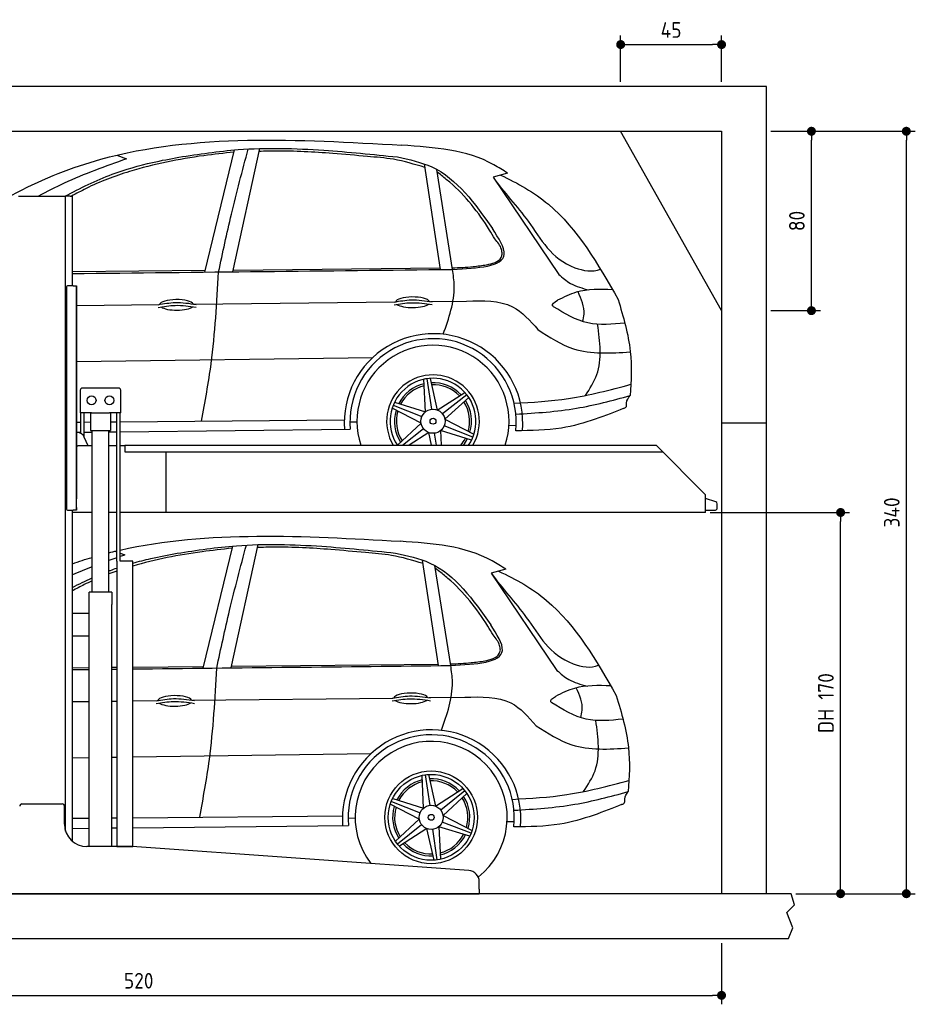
# Model space of a CAD drawing. Header units: millimetres. Extents: x -287 to 6264, y -393 to 3998.
# Tile 4 of 4: x 2269 to 6264, y -393 to 3998. Entities that reach past the tile are written whole.
import ezdxf

# ---------------------------------------------------------------- set-up
doc = ezdxf.new("R2010")
doc.units = ezdxf.units.MM
for name, color, linetype in [('4', 3, 'Continuous'), ('5', 3, 'Continuous'), ('Car', 10, 'Continuous')]:
    doc.layers.add(name, color=color, linetype=linetype)
doc.styles.get("Standard").update_dxf_attribs({"font": 'ISOCP.SHX'})
doc.dimstyles.new('GEN-ISO$0', dxfattribs={"dimscale": 20, "dimtxt": 3.5, "dimasz": 2, "dimexe": 2, "dimexo": 1, "dimgap": 1.5, "dimtad": 1, "dimdec": 1, "dimlfac": 0.1, "dimdsep": 46, "dimtxsty": 'STANDARD', "dimblk": 'PUNKT', "dimcen": 2, "dimclrd": 256, "dimclre": 256, "dimclrt": 2, "dimadec": 0, "dimazin": 0, "dimtp": 0.1, "dimtm": 0.1, "dimtfac": 0.71, "dimtdec": 1, "dimtmove": 2, "dimatfit": 3, "dimldrblk": 'PUNKT', "dimfxl": 1, "dimtolj": 1, "dimarcsym": 0})

# ---------------------------------------------------------------- blocks, each defined once
blk = doc.blocks.new('PUNKT')
at = {"layer": '4', "color": 0, "linetype": 'ByBlock'}
blk.add_line((-0.5, 0), (-1, 0), dxfattribs=at)
at = {"layer": '4', "color": 0, "linetype": 'ByBlock', "const_width": 0.5}
blk.add_lwpolyline([(-0.25, 0, 1), (0.25, 0, 1)], format="xyb", close=True, dxfattribs=at)
blk = doc.blocks.new('*D11')
at = {"layer": '5', "lineweight": -2}
for p, q in [((200, -120), (200, -393.3)), ((5400, -120), (5400, -393.3)), ((240, -353.3), (5360, -353.3))]:
    blk.add_line(p, q, dxfattribs=at)
at = {"layer": 'DEFPOINTS', "color": 0}
for p in [(200, -100), (5400, -100), (5400, -353.3)]:
    blk.add_point(p, dxfattribs=at)
at = {"layer": '5', "lineweight": -2, "xscale": 40, "yscale": 40, "zscale": 40, "rotation": 180}
blk.add_blockref('PUNKT', (200, -353.3), dxfattribs=at)
at = {"layer": '5', "lineweight": -2, "xscale": 40, "yscale": 40, "zscale": 40}
blk.add_blockref('PUNKT', (5400, -353.3), dxfattribs=at)
at = {"layer": '5', "color": 2, "insert": (2800, -288.3), "char_height": 70, "attachment_point": 5}
blk.add_mtext('\\A1;520', dxfattribs=at)
blk = doc.blocks.new('*D7')
at = {"layer": '5', "lineweight": -2}
for p, q in [((5620, 3500), (5841, 3500)), ((5801, 2740), (5801, 3460)), ((5620, 2700), (5841, 2700))]:
    blk.add_line(p, q, dxfattribs=at)
at = {"layer": 'DEFPOINTS', "color": 0}
for p in [(5600, 3500), (5801, 3500), (5600, 2700)]:
    blk.add_point(p, dxfattribs=at)
at = {"layer": '5', "lineweight": -2, "xscale": 40, "yscale": 40, "zscale": 40}
for p, rotation in [((5801, 3500), 90), ((5801, 2700), 270)]:
    blk.add_blockref('PUNKT', p, dxfattribs=dict(at, rotation=rotation))
at = {"layer": '5', "color": 2, "insert": (5736, 3100), "char_height": 70, "attachment_point": 5, "rotation": 90}
blk.add_mtext('\\A1;80', dxfattribs=at)
blk = doc.blocks.new('*D8')
at = {"layer": '5', "lineweight": -2}
for p, q in [((5620, 3500), (6264.4, 3500)), ((6224.4, 140), (6224.4, 3460)), ((5731.2, 100), (6264.4, 100))]:
    blk.add_line(p, q, dxfattribs=at)
at = {"layer": 'DEFPOINTS', "color": 0}
for p in [(5600, 3500), (6224.4, 3500), (5711.2, 100)]:
    blk.add_point(p, dxfattribs=at)
at = {"layer": '5', "lineweight": -2, "xscale": 40, "yscale": 40, "zscale": 40}
for p, rotation in [((6224.4, 3500), 90), ((6224.4, 100), 270)]:
    blk.add_blockref('PUNKT', p, dxfattribs=dict(at, rotation=rotation))
at = {"layer": '5', "color": 2, "insert": (6159.4, 1800), "char_height": 70, "attachment_point": 5, "rotation": 90}
blk.add_mtext('\\A1;340', dxfattribs=at)
blk = doc.blocks.new('*D9')
at = {"layer": '5', "lineweight": -2}
for p, q in [((5348.6, 1800), (5971.1, 1800)), ((5931.1, 140), (5931.1, 1760)), ((5731.2, 100), (5971.1, 100))]:
    blk.add_line(p, q, dxfattribs=at)
at = {"layer": 'DEFPOINTS', "color": 0}
for p in [(5328.6, 1800), (5931.1, 1800), (5711.2, 100)]:
    blk.add_point(p, dxfattribs=at)
at = {"layer": '5', "lineweight": -2, "xscale": 40, "yscale": 40, "zscale": 40}
for p, rotation in [((5931.1, 1800), 90), ((5931.1, 100), 270)]:
    blk.add_blockref('PUNKT', p, dxfattribs=dict(at, rotation=rotation))
at = {"layer": '5', "color": 2, "insert": (5865.6, 950), "char_height": 70, "attachment_point": 5, "rotation": 90}
blk.add_mtext('\\A1;DH 170', dxfattribs=at)
blk = doc.blocks.new('*D10')
at = {"layer": '5', "lineweight": -2}
for p, q in [((4950, 3720), (4950, 3926.7)), ((5400, 3720), (5400, 3926.7)), ((4990, 3886.7), (5360, 3886.7))]:
    blk.add_line(p, q, dxfattribs=at)
at = {"layer": 'DEFPOINTS', "color": 0}
for p in [(5400, 3886.7), (4950, 3700), (5400, 3700)]:
    blk.add_point(p, dxfattribs=at)
at = {"layer": '5', "lineweight": -2, "xscale": 40, "yscale": 40, "zscale": 40, "rotation": 180}
blk.add_blockref('PUNKT', (4950, 3886.7), dxfattribs=at)
at = {"layer": '5', "lineweight": -2, "xscale": 40, "yscale": 40, "zscale": 40}
blk.add_blockref('PUNKT', (5400, 3886.7), dxfattribs=at)
at = {"layer": '5', "color": 2, "insert": (5175, 3951.7), "char_height": 70, "attachment_point": 5}
blk.add_mtext('\\A1;45', dxfattribs=at)

msp = doc.modelspace()

# ---------------------------------------------------------------- linework, layer by layer
for p, q in [((5400, 2700), (4950, 3500)), ((2264.07, 3210), (2274.07, 3210)), ((2274.07, 3210), (2464.07, 3210)), ((2464.07, 3210), (2474.07, 3210)), ((2479.07, 3210), (2474.07, 3210)), ((2474.07, 378.78), (2474.07, 3210)), ((2494.07, 3210), (2479.07, 3210)), ((2494.07, 3210), (2504.07, 3210)), ((2504.07, 2811), (2504.07, 3210)), ((2507.07, 2811), (2483.07, 2811)), ((2507.07, 2811), (2523.07, 2811)), ((2523.07, 2811), (2523.07, 1861)), ((2478.07, 2806), (2478.07, 1816)), ((2478.07, 1815), (2478.07, 2805)), ((2523.07, 1822), (2523.07, 2810)), ((2539.57, 2345), (2539.57, 2245)), ((2709.57, 2355), (2549.57, 2355)), ((2719.57, 2245), (2719.57, 2345)), ((2588.78, 2245), (2539.57, 2245)), ((2541.97, 2152.71), (2541.97, 2245)), ((2557.07, 2136.42), (2557.07, 2245)), ((2584.57, 2245), (2584.57, 2165)), ((2588.78, 2245), (2670.36, 2245)), ((2719.57, 2245), (2670.36, 2245)), ((2674.57, 2245), (2674.57, 2165)), ((2702.07, 1583), (2702.07, 2245)), ((2717.17, 1583), (2717.17, 2245)), ((5400, 2200), (5600, 2200)), ((2525.18, 2157), (2523.07, 2157)), ((2584.57, 2165), (2674.57, 2165)), ((2592.07, 1445), (2592.07, 2165)), ((2667.07, 1445), (2667.07, 2165)), ((2574.32, 2097), (2557.24, 2136.03)), ((2523.07, 2097), (2528.07, 2097)), ((2592.07, 2097), (2528.07, 2097)), ((2702.07, 2097), (2667.07, 2097)), ((2738.07, 2097), (2717.17, 2097)), ((2738.07, 2100), (5108.57, 2100)), ((2738.07, 2100), (2738.07, 2070)), ((2738.07, 2070), (5138.31, 2070)), ((2923.07, 1800), (2923.07, 2070)), ((5108.57, 2100), (5328.57, 1878.09)), ((5328.57, 1800), (5328.57, 1878.09)), ((2483.07, 1810), (2507.07, 1810)), ((2504.07, 334.01), (2504.07, 1810)), ((2523.07, 1810), (2507.07, 1810)), ((2523.07, 1810), (2523.07, 1822)), ((2523.07, 1822), (2523.07, 1811)), ((2592.07, 1800), (2504.07, 1800)), ((2702.07, 1800), (2667.07, 1800)), ((5328.57, 1800), (2717.17, 1800)), ((2773.62, 1583), (2719.62, 1583)), ((2680.82, 1445), (2578.32, 1445)), ((2578.32, 310), (2578.32, 1445)), ((2680.82, 1445), (2680.82, 1390)), ((2680.82, 1250), (2680.82, 1390)), ((2578.32, 1350), (2504.07, 1350)), ((2578.32, 1242), (2578.32, 1358)), ((2504.07, 1250), (2578.32, 1250)), ((2680.82, 310), (2680.82, 1250)), ((2279.07, 500), (2459.07, 500)), ((2469.07, 410), (2469.07, 490)), ((2767.3, 310), (2569.07, 310)), ((4272.61, 203.3), (2770.84, 309.87)), ((4319.07, 120), (4319.07, 153.42)), ((1994.07, 100), (3024.07, 100)), ((3024.07, 100), (4054.07, 100)), ((4054.07, 100), (4319.07, 100)), ((4319.07, 120), (4319.07, 100)), ((5600, -100), (5600, -100))]:
    msp.add_line(p, q)
for points in [[(5600, 100), (5600, 3700), (0, 3700), (0, -100), (5600, -100), (5698.53, -100), (5718.66, -52.06), (5691.11, 15.73), (5726.08, 49.63), (5711.24, 100), (200, 100), (200, 3500), (5400, 3500), (5400, 100)], [(2702.07, 1583), (2702.07, 310), (2773.62, 310), (2773.62, 1583)], [(2773.62, 1583), (2717.17, 1583)]]:
    msp.add_lwpolyline(points)
msp.add_lwpolyline([(5328.57, 1811), (5372.57, 1811, 0.4142136), (5380.57, 1819), (5380.57, 1839.19, 0.3249197), (5375.04, 1846.8), (5328.57, 1861.9)], format="xyb")
for centre in [(2589.57, 2300), (2669.57, 2300)]:
    msp.add_circle(centre, 20)
for centre, radius, start, end in [((2483.07, 2806), 5, 90, 180), ((2549.57, 2345), 10, 90, 180), ((2709.57, 2345), 10, 0, 90), ((2525.18, 2122), 35, 23.62938, 90), ((2483.07, 1815), 5, 180, 270), ((2279.07, 490), 10, 90, 180), ((2459.07, 490), 10, 0, 90), ((2569.07, 410), 100, 180, 270), ((2767.3, 260), 50, 85.94065, 90), ((4269.07, 153.42), 50, 0, 85.94065)]:
    msp.add_arc(centre, radius, start, end)
at = {"layer": 'Car'}
for p, q in [((2702, 3393.4), (2745.48, 3377)), ((3095.26, 2871.95), (3227.48, 3416.7)), ((3220.63, 2873.33), (3340.32, 3422.98)), ((4145.83, 2883.48), (4074.52, 3354.12)), ((4200.15, 2884.07), (4129.36, 3329.86)), ((4145.62, 3306.57), (4131.32, 3317.55)), ((4445.45, 3313.03), (4381.01, 3295.11)), ((4381.01, 3295.11), (4673.8, 2861.98)), ((2504.07, 2874.02), (3097.22, 2880.01)), ((3222.36, 2881.28), (4144.76, 2890.6)), ((2523.07, 2723.32), (2890.72, 2727.34)), ((3047.88, 2729.06), (3942.39, 2738.84)), ((4102.07, 2740.58), (4262.76, 2742.34)), ((2523.07, 2472.78), (3844.24, 2491.11)), ((4078.89, 2248.3), (4072.1, 2393.88)), ((4085.58, 2396.32), (4106.14, 2260.02)), ((4100.16, 2397.85), (4131.88, 2256.98)), ((4131.88, 2256.98), (4254.56, 2335.65)), ((3941.03, 2291.27), (4078.89, 2248.3)), ((4263.41, 2325.19), (4155.65, 2239.24)), ((4272.03, 2313.33), (4165.89, 2215.42)), ((4059.91, 2198.07), (3930.44, 2264.98)), ((3935.07, 2277.87), (4063.38, 2227.53)), ((2523.07, 2203.09), (2541.97, 2203.25)), ((2557.07, 2203.38), (2584.57, 2203.62)), ((2674.57, 2204.4), (2702.07, 2204.64)), ((2717.17, 2204.77), (3717.05, 2213.45)), ((3742.3, 2203.91), (3773.71, 2203.67)), ((3953.77, 2100.17), (4059.91, 2198.07)), ((4165.89, 2215.42), (4295.36, 2148.52)), ((2523.07, 2157.82), (2541.97, 2158.02)), ((2557.07, 2158.19), (2592.07, 2158.57)), ((2667.07, 2159.38), (2702.07, 2159.76)), ((2717.17, 2159.92), (3743.8, 2171.06)), ((3977.05, 2100), (4070.15, 2174.26)), ((4093.91, 2156.52), (4005.78, 2100)), ((4106.64, 2100), (4093.91, 2156.52)), ((4127.72, 2100), (4119.66, 2153.48)), ((4284.77, 2122.23), (4146.91, 2165.19)), ((4146.91, 2165.19), (4149.95, 2100)), ((4290.73, 2135.62), (4162.41, 2185.97)), ((4451.44, 2188.97), (4483.49, 2188.45)), ((2693.91, 1627.07), (2702.07, 1623.99)), ((3087.17, 1105.62), (3219.39, 1650.37)), ((3212.54, 1107), (3332.23, 1656.65)), ((2717.17, 1618.3), (2737.39, 1610.67)), ((4137.75, 1117.14), (4066.43, 1587.79)), ((4192.06, 1117.74), (4121.27, 1563.53)), ((4137.53, 1540.24), (4123.23, 1551.22)), ((4437.36, 1546.7), (4372.92, 1528.78)), ((4372.92, 1528.78), (4665.71, 1095.65)), ((2504.07, 1107.77), (2578.32, 1108.52)), ((2680.82, 1109.56), (2702.07, 1109.77)), ((2773.62, 1110.49), (3089.13, 1113.68)), ((3214.27, 1114.95), (4136.67, 1124.27)), ((3039.79, 962.73), (3934.3, 972.51)), ((4093.98, 974.25), (4254.67, 976.01)), ((2504.07, 956.87), (2578.32, 957.68)), ((2680.82, 958.8), (2702.07, 959.04)), ((2773.62, 959.82), (2882.63, 961.01)), ((2504.07, 706.3), (2578.32, 707.33)), ((2680.82, 708.75), (2702.07, 709.04)), ((2773.62, 710.04), (3836.15, 724.78)), ((4070.8, 481.97), (4064.01, 627.55)), ((4077.49, 629.99), (4098.05, 493.69)), ((4092.07, 631.52), (4123.79, 490.65)), ((4123.79, 490.65), (4246.47, 569.32)), ((4255.32, 558.86), (4147.56, 472.91)), ((4263.94, 547), (4157.8, 449.09)), ((4051.82, 431.74), (3922.35, 498.65)), ((3926.98, 511.54), (4055.3, 461.2)), ((3932.94, 524.94), (4070.8, 481.97)), ((2773.62, 439), (3708.96, 447.12)), ((4157.8, 449.09), (4287.27, 382.19)), ((2504.07, 436.66), (2578.32, 437.31)), ((2680.82, 438.2), (2702.07, 438.38)), ((2773.62, 394.29), (3735.71, 404.73)), ((3734.22, 437.58), (3765.62, 437.34)), ((3945.68, 333.83), (4051.82, 431.74)), ((3954.3, 321.97), (4062.06, 407.93)), ((4276.68, 355.9), (4138.82, 398.86)), ((4138.82, 398.86), (4145.61, 253.29)), ((4282.64, 369.29), (4154.32, 419.64)), ((4443.35, 422.63), (4475.4, 422.12)), ((2504.07, 391.37), (2578.32, 392.17)), ((2680.82, 393.28), (2702.07, 393.51)), ((4085.83, 390.19), (3963.15, 311.52)), ((4117.55, 249.31), (4085.83, 390.19)), ((4132.13, 250.85), (4111.57, 387.15))]:
    msp.add_line(p, q, dxfattribs=at)
for centre, radius in [((4112.9, 2206.75), 53.7), ((4112.9, 2206.75), 13.14), ((4104.81, 440.42), 206.83), ((4104.81, 440.42), 191.53), ((4104.81, 440.42), 53.7), ((4104.81, 440.42), 13.14)]:
    msp.add_circle(centre, radius, dxfattribs=at)
for centre, radius, start, end in [((4115.01, 2199.13), 398.22, 355.05838, 184.08206), ((4113.07, 2204.36), 370.76, 353.87784, 185.15305), ((4112.8, 2206.7), 339.1, 341.65947, 198.34053), ((4112.9, 2206.75), 206.83, 328.92783, 211.07217), ((4112.9, 2206.75), 191.53, 326.12716, 213.87284), ((4112.9, 2206.75), 172.01, 103.40479, 152.79628), ((4112.9, 2206.75), 172.01, 43.40479, 92.79628), ((4112.9, 2206.75), 163.32, 103.98284, 152.26453), ((4112.9, 2206.75), 163.32, 43.98284, 92.26453), ((4112.9, 2206.75), 163.32, 343.98284, 32.26453), ((4112.9, 2206.75), 172.01, 343.40479, 32.79628), ((4112.9, 2206.75), 172.01, 163.40479, 212.79628), ((4112.9, 2206.75), 163.32, 163.98284, 212.26453), ((4112.9, 2206.75), 163.32, 319.18663, 332.26453), ((4112.9, 2206.75), 172.01, 321.64011, 332.79628), ((4106.92, 432.79), 398.22, 355.05838, 184.08206), ((4104.98, 438.03), 370.76, 353.87784, 185.15305), ((4104.71, 440.37), 339.1, 308.2439, 217.41766), ((4104.81, 440.42), 172.01, 103.40479, 152.79628), ((4104.81, 440.42), 163.32, 103.98284, 152.26453), ((4104.81, 440.42), 172.01, 43.40479, 92.79628), ((4104.81, 440.42), 163.32, 43.98284, 92.26453), ((4104.81, 440.42), 163.32, 343.98284, 32.26453), ((4104.81, 440.42), 172.01, 343.40479, 32.79628), ((4104.81, 440.42), 172.01, 163.40479, 212.79628), ((4104.81, 440.42), 163.32, 163.98284, 212.26453), ((4104.81, 440.42), 163.32, 283.98284, 332.26453), ((4104.81, 440.42), 172.01, 283.40479, 332.79628), ((4104.81, 440.42), 172.01, 223.40479, 272.79628), ((4104.81, 440.42), 163.32, 223.98284, 272.26453)]:
    msp.add_arc(centre, radius, start, end, dxfattribs=at)
for centre, start_param, end_param in [((2969.1, 2725.86), 3.3015983, 6.2005858), ((4022.01, 2737.58), 3.3015983, 6.2005858), ((4022.01, 2737.58), 0.414691, 2.7826335), ((2969.1, 2725.86), 0.414691, 2.7826335), ((2961.01, 959.53), 3.3015983, 6.2005858), ((4013.92, 971.25), 3.3015983, 6.2005858), ((2961.01, 959.53), 0.414691, 2.7826335), ((4013.92, 971.25), 0.414691, 2.7826335)]:
    msp.add_ellipse(centre, major_axis=(-75.96, 0), ratio=0.3107898, start_param=start_param, end_param=end_param, dxfattribs=at)
for points, knots in [([(1896.19, 2999.73), (2134.93, 3178.04), (2759.81, 3506.87), (3510.53, 3464.26), (3974.25, 3437.95)], [1425.6080414, 1425.6080414, 1425.6080414, 1425.6080414, 2257.1272885, 3600.5866465, 3600.5866465, 3600.5866465, 3600.5866465]), ([(2979.48, 3384.56), (3067.41, 3397.9), (3281.34, 3430.33), (3608.88, 3420.92), (3844.68, 3396.64), (3953.97, 3385.38)], [0, 0, 0, 0, 266.4429965, 648.2189116, 977.9764605, 977.9764605, 977.9764605, 977.9764605]), ([(4445.45, 3313.03), (4425.25, 3326.24), (4287.61, 3416.26), (4118.52, 3427.96), (3974.25, 3437.95)], [0, 0, 0, 0, 72.0550982, 491.1214053, 491.1214053, 491.1214053, 491.1214053]), ([(2470.61, 3210), (2539.63, 3247.1), (2665.09, 3308.3), (2839.57, 3358.39), (2940.22, 3377.22), (2979.48, 3384.56)], [484.6327612, 484.6327612, 484.6327612, 484.6327612, 718.5090607, 905.949592, 1025.8115652, 1025.8115652, 1025.8115652, 1025.8115652]), ([(3225.08, 3406.78), (3180.19, 3401.98), (3023.02, 3385.19), (2799.05, 3339.82), (2604.19, 3266.88), (2521.58, 3222.13), (2500.2, 3210)], [0, 0, 0, 0, 135.4218776, 474.2334641, 682.5206553, 756.2401667, 756.2401667, 756.2401667, 756.2401667]), ([(3156.23, 2872.62), (3174.74, 2958.49), (3214.38, 3142.3), (3262.61, 3324.05), (3288.31, 3420.91)], [0, 0, 0, 0, 263.4762609, 564.0384499, 564.0384499, 564.0384499, 564.0384499]), ([(4076.89, 3338.45), (4030.43, 3352.55), (3946.51, 3378.02), (3807.23, 3388.24), (3632.79, 3405.22), (3471.54, 3413.03), (3362.2, 3410.81), (3337.56, 3410.32)], [0, 0, 0, 0, 145.1224882, 262.1401022, 417.4025047, 671.5626558, 745.4823045, 745.4823045, 745.4823045, 745.4823045]), ([(3953.97, 3385.38), (4007.16, 3373.92), (4188.78, 3334.8), (4299.75, 3177.23), (4378.22, 3065.81)], [0, 0, 0, 0, 159.8431543, 545.7797292, 545.7797292, 545.7797292, 545.7797292]), ([(2745.48, 3377), (2651.36, 3343.48), (2516.79, 3295.56), (2390.37, 3230.58), (2352.88, 3210)], [0, 0, 0, 0, 298.9171631, 427.3750274, 427.3750274, 427.3750274, 427.3750274]), ([(4389.02, 3019.98), (4381.2, 3033.12), (4326.13, 3125.73), (4246.51, 3226.83), (4159.76, 3295.39), (4145.62, 3306.57)], [0, 0, 0, 0, 45.8997864, 323.4597353, 377.5337809, 377.5337809, 377.5337809, 377.5337809]), ([(4381.01, 3295.11), (4429.31, 3226.85), (4558.27, 3093.61), (4652.32, 2903.07), (4825.41, 2870.1), (4859.35, 2885.64)], [83.6947652, 83.6947652, 83.6947652, 83.6947652, 349.8884567, 664.1764492, 768.609969, 768.609969, 768.609969, 768.609969]), ([(4413.8, 3304.23), (4491.42, 3269.51), (4716.44, 3139.01), (4848.97, 2906.79), (4938.62, 2749.73)], [454.4439258, 454.4439258, 454.4439258, 454.4439258, 706.3751542, 1232.8725923, 1232.8725923, 1232.8725923, 1232.8725923]), ([(4200.15, 2884.07), (4313.1, 2889.95), (4485.31, 2898.92), (4405.64, 3023.08), (4378.22, 3065.81)], [0, 0, 0, 0, 240.0926175, 366.052048, 366.052048, 366.052048, 366.052048]), ([(4421.44, 2951.67), (4420.71, 2959.01), (4418.17, 2984.84), (4401.18, 3005.32), (4389.02, 3019.98)], [0, 0, 0, 0, 21.8235097, 76.8760993, 76.8760993, 76.8760993, 76.8760993]), ([(4351.75, 2904.59), (4364.41, 2907.28), (4388.31, 2912.37), (4416.36, 2930.05), (4420.26, 2946.64), (4421.44, 2951.67)], [0, 0, 0, 0, 39.3015191, 74.227794, 89.4275403, 89.4275403, 89.4275403, 89.4275403]), ([(4199.02, 2891.15), (4229.9, 2892.32), (4281.05, 2894.26), (4331.68, 2901.66), (4351.75, 2904.59)], [0, 0, 0, 0, 92.6011242, 153.4107725, 153.4107725, 153.4107725, 153.4107725]), ([(3080.46, 2207.93), (3096.13, 2293.24), (3136.49, 2512.94), (3148.74, 2736.11), (3156.23, 2872.62)], [0, 0, 0, 0, 259.9988125, 669.5692836, 669.5692836, 669.5692836, 669.5692836]), ([(4158.59, 2594.95), (4183.72, 2666.12), (4217.31, 2761.27), (4203.6, 2859.36), (4200.15, 2884.07)], [0, 0, 0, 0, 220.6527437, 294.9785897, 294.9785897, 294.9785897, 294.9785897]), ([(4673.8, 2861.98), (4690.64, 2847.29), (4729.64, 2813.24), (4779.9, 2799.85), (4808.46, 2792.24)], [0, 0, 0, 0, 66.223728, 153.4329841, 153.4329841, 153.4329841, 153.4329841]), ([(4913.85, 2793.03), (4858.63, 2794.91), (4772.12, 2797.86), (4695.37, 2759.9), (4667.61, 2746.17)], [0, 0, 0, 0, 162.0457965, 253.9020002, 253.9020002, 253.9020002, 253.9020002]), ([(4780.1, 2651.6), (4782.88, 2662.56), (4794.26, 2707.33), (4774.8, 2751.1), (4760.1, 2784.16)], [0, 0, 0, 0, 33.4657178, 136.658595, 136.658595, 136.658595, 136.658595]), ([(2886.16, 2714.01), (2911.7, 2718.51), (2968.28, 2728.49), (3025.18, 2719.88), (3056.39, 2715.15)], [0, 0, 0, 0, 77.2912788, 171.2415744, 171.2415744, 171.2415744, 171.2415744]), ([(2886.45, 2726.59), (2911.98, 2731.09), (2968.56, 2741.07), (3025.46, 2732.46), (3056.68, 2727.73)], [0, 0, 0, 0, 77.2912788, 171.2415744, 171.2415744, 171.2415744, 171.2415744]), ([(3939.08, 2725.72), (3964.61, 2730.23), (4021.19, 2740.2), (4078.09, 2731.59), (4109.31, 2726.87)], [0, 0, 0, 0, 77.2912788, 171.2415744, 171.2415744, 171.2415744, 171.2415744]), ([(3939.36, 2738.3), (3964.9, 2742.81), (4021.48, 2752.78), (4078.38, 2744.17), (4109.6, 2739.45)], [0, 0, 0, 0, 77.2912788, 171.2415744, 171.2415744, 171.2415744, 171.2415744]), ([(4262.76, 2742.34), (4336.16, 2744.77), (4463.53, 2748.98), (4546.2, 2655.08), (4581.23, 2615.28)], [0, 0, 0, 0, 206.8907288, 359.0588181, 359.0588181, 359.0588181, 359.0588181]), ([(4650.5, 2717.75), (4649.03, 2719.12), (4639.18, 2728.26), (4654.54, 2737.93), (4667.61, 2746.17)], [0, 0, 0, 0, 5.6212784, 37.7133752, 37.7133752, 37.7133752, 37.7133752]), ([(4938.62, 2749.73), (4961.6, 2672.88), (5003.54, 2532.67), (4996.84, 2387.32), (4991.92, 2321.43)], [0, 0, 0, 0, 238.3569677, 434.9101477, 434.9101477, 434.9101477, 434.9101477]), ([(4968.64, 2644.56), (4912.43, 2638.99), (4798.29, 2627.66), (4700.26, 2687.42), (4650.5, 2717.75)], [0, 0, 0, 0, 164.7318146, 334.4888499, 334.4888499, 334.4888499, 334.4888499]), ([(4792.82, 2321.81), (4812.4, 2352.11), (4873.43, 2446.54), (4857.77, 2561.19), (4847.14, 2639.05)], [0, 0, 0, 0, 105.9895239, 330.2655893, 330.2655893, 330.2655893, 330.2655893]), ([(4581.23, 2615.28), (4632.57, 2581.86), (4756.49, 2501.2), (4905.73, 2510.58), (4993.12, 2516.08)], [0, 0, 0, 0, 179.6579333, 433.5794867, 433.5794867, 433.5794867, 433.5794867]), ([(4474.52, 2286.9), (4555.84, 2291.49), (4732.25, 2301.46), (4903.08, 2347.02), (4995.17, 2371.58)], [0, 0, 0, 0, 243.6859613, 528.7118587, 528.7118587, 528.7118587, 528.7118587]), ([(4482.28, 2238.18), (4573.1, 2243.92), (4745.79, 2254.84), (4912.76, 2300.01), (4991.92, 2321.43)], [0, 0, 0, 0, 272.1871628, 517.5583201, 517.5583201, 517.5583201, 517.5583201]), ([(4961.63, 2264.06), (4966.4, 2265.28), (4978.08, 2268.26), (4973, 2296.36), (4984.4, 2311.46), (4991.92, 2321.43)], [0, 0, 0, 0, 13.1171259, 32.074414, 68.8723869, 68.8723869, 68.8723869, 68.8723869]), ([(4961.63, 2264.06), (4889.01, 2234.28), (4725.73, 2167.35), (4550.64, 2164.57), (4481.71, 2164.82)], [0, 0, 0, 0, 317.6584353, 522.7056897, 522.7056897, 522.7056897, 522.7056897]), ([(4437.36, 1546.7), (4417.16, 1559.91), (4279.52, 1649.93), (4110.44, 1661.63), (3966.16, 1671.62)], [0, 0, 0, 0, 72.0550982, 491.1214053, 491.1214053, 491.1214053, 491.1214053]), ([(3216.99, 1640.45), (3172.1, 1635.65), (3022.7, 1619.69), (2874.7, 1590.41), (2773.62, 1560.85)], [0, 0, 0, 0, 135.4218776, 450.7953606, 450.7953606, 450.7953606, 450.7953606]), ([(2971.39, 1618.23), (3059.32, 1631.57), (3273.25, 1664), (3600.79, 1654.59), (3836.6, 1630.31), (3945.88, 1619.05)], [0, 0, 0, 0, 266.4429965, 648.2189116, 977.9764605, 977.9764605, 977.9764605, 977.9764605]), ([(3148.14, 1106.29), (3166.65, 1192.15), (3206.29, 1375.97), (3254.52, 1557.72), (3280.22, 1654.57)], [0, 0, 0, 0, 263.4762609, 564.0384499, 564.0384499, 564.0384499, 564.0384499]), ([(4068.8, 1572.11), (4022.34, 1586.21), (3938.42, 1611.68), (3799.14, 1621.9), (3624.7, 1638.89), (3463.45, 1646.7), (3354.11, 1644.48), (3329.48, 1643.98)], [0, 0, 0, 0, 145.1224882, 262.1401022, 417.4025047, 671.5626558, 745.4823045, 745.4823045, 745.4823045, 745.4823045]), ([(2773.62, 1574.37), (2800.17, 1581.9), (2865.81, 1598.48), (2932.13, 1610.89), (2971.39, 1618.23)], [823.312008, 823.312008, 823.312008, 823.312008, 905.949592, 1025.8115652, 1025.8115652, 1025.8115652, 1025.8115652]), ([(3945.88, 1619.05), (3999.07, 1607.59), (4180.69, 1568.46), (4291.66, 1410.9), (4370.13, 1299.48)], [0, 0, 0, 0, 159.8431543, 545.7797292, 545.7797292, 545.7797292, 545.7797292]), ([(2667.07, 1539.26), (2669.38, 1540.13), (2680.99, 1544.5), (2692.67, 1548.69), (2702.07, 1551.93)], [711.0537603, 711.0537603, 711.0537603, 711.0537603, 718.5090607, 748.3618018, 748.3618018, 748.3618018, 748.3618018]), ([(4380.93, 1253.65), (4373.12, 1266.79), (4318.04, 1359.4), (4238.42, 1460.5), (4151.67, 1529.06), (4137.53, 1540.24)], [0, 0, 0, 0, 45.8997864, 323.4597353, 377.5337809, 377.5337809, 377.5337809, 377.5337809]), ([(4405.71, 1537.9), (4483.33, 1503.18), (4708.35, 1372.68), (4840.89, 1140.46), (4930.53, 983.4)], [454.4439258, 454.4439258, 454.4439258, 454.4439258, 706.3751542, 1232.8725923, 1232.8725923, 1232.8725923, 1232.8725923]), ([(2592.07, 1494.94), (2580.3, 1489.64), (2550.56, 1475.59), (2521.54, 1460.12), (2504.07, 1450.39)], [643.7983756, 643.7983756, 643.7983756, 643.7983756, 682.5206553, 742.5263131, 742.5263131, 742.5263131, 742.5263131]), ([(4372.92, 1528.78), (4421.22, 1460.52), (4550.18, 1327.28), (4644.23, 1136.74), (4817.32, 1103.76), (4851.27, 1119.3)], [83.6947652, 83.6947652, 83.6947652, 83.6947652, 349.8884567, 664.1764492, 768.609969, 768.609969, 768.609969, 768.609969]), ([(4192.06, 1117.74), (4305.01, 1123.62), (4477.22, 1132.59), (4397.55, 1256.75), (4370.13, 1299.48)], [0, 0, 0, 0, 240.0926175, 366.052048, 366.052048, 366.052048, 366.052048]), ([(4413.35, 1185.34), (4412.62, 1192.67), (4410.08, 1218.5), (4393.09, 1238.98), (4380.93, 1253.65)], [0, 0, 0, 0, 21.8235097, 76.8760993, 76.8760993, 76.8760993, 76.8760993]), ([(4343.66, 1138.26), (4356.32, 1140.95), (4380.23, 1146.04), (4408.27, 1163.72), (4412.17, 1180.31), (4413.35, 1185.34)], [0, 0, 0, 0, 39.3015191, 74.227794, 89.4275403, 89.4275403, 89.4275403, 89.4275403]), ([(3072.37, 441.59), (3088.04, 526.91), (3128.4, 746.6), (3140.65, 969.78), (3148.14, 1106.29)], [0, 0, 0, 0, 259.9988125, 669.5692836, 669.5692836, 669.5692836, 669.5692836]), ([(4150.5, 828.62), (4175.63, 899.79), (4209.22, 994.93), (4195.51, 1093.02), (4192.06, 1117.74)], [0, 0, 0, 0, 220.6527437, 294.9785897, 294.9785897, 294.9785897, 294.9785897]), ([(4190.94, 1124.82), (4221.81, 1125.99), (4272.96, 1127.93), (4323.59, 1135.33), (4343.66, 1138.26)], [0, 0, 0, 0, 92.6011242, 153.4107725, 153.4107725, 153.4107725, 153.4107725]), ([(4665.71, 1095.65), (4682.55, 1080.96), (4721.55, 1046.91), (4771.81, 1033.52), (4800.38, 1025.9)], [0, 0, 0, 0, 66.223728, 153.4329841, 153.4329841, 153.4329841, 153.4329841]), ([(4905.76, 1026.69), (4850.55, 1028.58), (4764.03, 1031.53), (4687.28, 993.57), (4659.52, 979.83)], [0, 0, 0, 0, 162.0457965, 253.9020002, 253.9020002, 253.9020002, 253.9020002]), ([(4772.01, 885.27), (4774.79, 896.23), (4786.17, 940.99), (4766.71, 984.77), (4752.01, 1017.83)], [0, 0, 0, 0, 33.4657178, 136.658595, 136.658595, 136.658595, 136.658595]), ([(2878.36, 960.26), (2903.89, 964.76), (2960.47, 974.74), (3017.37, 966.13), (3048.59, 961.4)], [0, 0, 0, 0, 77.2912788, 171.2415744, 171.2415744, 171.2415744, 171.2415744]), ([(3930.99, 959.39), (3956.52, 963.89), (4013.1, 973.87), (4070, 965.26), (4101.22, 960.53)], [0, 0, 0, 0, 77.2912788, 171.2415744, 171.2415744, 171.2415744, 171.2415744]), ([(3931.27, 971.97), (3956.81, 976.48), (4013.39, 986.45), (4070.29, 977.84), (4101.51, 973.12)], [0, 0, 0, 0, 77.2912788, 171.2415744, 171.2415744, 171.2415744, 171.2415744]), ([(4254.67, 976.01), (4328.07, 978.44), (4455.44, 982.65), (4538.11, 888.74), (4573.14, 848.95)], [0, 0, 0, 0, 206.8907288, 359.0588181, 359.0588181, 359.0588181, 359.0588181]), ([(4642.41, 951.42), (4640.95, 952.79), (4631.09, 961.93), (4646.45, 971.6), (4659.52, 979.83)], [0, 0, 0, 0, 5.6212784, 37.7133752, 37.7133752, 37.7133752, 37.7133752]), ([(4930.53, 983.4), (4953.51, 906.55), (4995.45, 766.34), (4988.75, 620.99), (4983.83, 555.09)], [0, 0, 0, 0, 238.3569677, 434.9101477, 434.9101477, 434.9101477, 434.9101477]), ([(2878.07, 947.68), (2903.61, 952.18), (2960.19, 962.16), (3017.09, 953.54), (3048.31, 948.82)], [0, 0, 0, 0, 77.2912788, 171.2415744, 171.2415744, 171.2415744, 171.2415744]), ([(4960.56, 878.23), (4904.34, 872.66), (4790.2, 861.33), (4692.17, 921.09), (4642.41, 951.42)], [0, 0, 0, 0, 164.7318146, 334.4888499, 334.4888499, 334.4888499, 334.4888499]), ([(4573.14, 848.95), (4624.49, 815.53), (4748.4, 734.87), (4897.64, 744.25), (4985.04, 749.74)], [0, 0, 0, 0, 179.6579333, 433.5794867, 433.5794867, 433.5794867, 433.5794867]), ([(4784.73, 555.48), (4804.31, 585.78), (4865.34, 680.21), (4849.68, 794.86), (4839.06, 872.72)], [0, 0, 0, 0, 105.9895239, 330.2655893, 330.2655893, 330.2655893, 330.2655893]), ([(4466.43, 520.57), (4547.75, 525.16), (4724.17, 535.13), (4894.99, 580.69), (4987.08, 605.25)], [0, 0, 0, 0, 243.6859613, 528.7118587, 528.7118587, 528.7118587, 528.7118587]), ([(4474.19, 471.85), (4565.01, 477.59), (4737.7, 488.51), (4904.67, 533.68), (4983.83, 555.09)], [0, 0, 0, 0, 272.1871628, 517.5583201, 517.5583201, 517.5583201, 517.5583201]), ([(4953.54, 497.73), (4958.31, 498.95), (4969.99, 501.93), (4964.91, 530.03), (4976.31, 545.13), (4983.83, 555.09)], [0, 0, 0, 0, 13.1171259, 32.074414, 68.8723869, 68.8723869, 68.8723869, 68.8723869]), ([(4953.54, 497.73), (4880.93, 467.95), (4717.64, 401.02), (4542.55, 398.24), (4473.62, 398.49)], [0, 0, 0, 0, 317.6584353, 522.7056897, 522.7056897, 522.7056897, 522.7056897])]:
    msp.add_open_spline(points, degree=3, knots=knots, dxfattribs=at)
for points in [[(2504.07, 2865.47), (3069.43, 2871.67), (3634.79, 2877.87), (4200.15, 2884.07)], [(2717.17, 1632.44), (3108.15, 1720.31), (3537.15, 1695.96), (3966.16, 1671.62)], [(2667.07, 1620.5), (2678.7, 1623.44), (2690.37, 1626.26), (2702.07, 1628.99)], [(2504.07, 1571.52), (2533.18, 1581.73), (2562.51, 1591.21), (2592.07, 1599.96)], [(2702.07, 1598.07), (2690.39, 1593.89), (2678.72, 1589.7), (2667.07, 1585.47)], [(2737.39, 1610.67), (2730.65, 1608.27), (2723.91, 1605.87), (2717.17, 1603.46)], [(2592.07, 1557.57), (2562.48, 1546.2), (2533.11, 1534.4), (2504.07, 1521.9)], [(2702.07, 1538.19), (2690.34, 1534.17), (2678.67, 1530.01), (2667.07, 1525.68)], [(2504.07, 1465.55), (2533.14, 1480.5), (2562.41, 1494.78), (2592.07, 1508.11)], [(2504.07, 1099.23), (2528.82, 1099.5), (2553.57, 1099.77), (2578.32, 1100.04)], [(2680.82, 1101.16), (2687.9, 1101.24), (2694.98, 1101.32), (2702.07, 1101.4)], [(2773.62, 1102.18), (3246.43, 1107.37), (3719.25, 1112.55), (4192.06, 1117.74)]]:
    msp.add_open_spline(points, degree=3, dxfattribs=at)

# ---------------------------------------------------------------- dimensions: what is measured, and where the dimension line sits
at = {"layer": '5'}
for base, p1, p2, picture, middle in [((5400, 3886.65), (4950, 3700), (5400, 3700), '*D10', (5175, 3951.65)), ((5400, -353.28), (200, -100), (5400, -100), '*D11', (2800, -288.27))]:
    dim = msp.add_linear_dim(base=base, p1=p1, p2=p2, dimstyle='GEN-ISO$0', override={"dimlfac": 0.1}, dxfattribs=at)
    dim.commit()
    dim.dimension.update_dxf_attribs({"geometry": picture, "text_midpoint": middle})
for base, p1, picture, middle in [((5801, 3500), (5600, 2700), '*D7', (5736, 3100)), ((6224.42, 3500), (5711.24, 100), '*D8', (6159.42, 1800))]:
    dim = msp.add_linear_dim(base=base, p1=p1, p2=(5600, 3500), angle=90, dimstyle='GEN-ISO$0', override={"dimlfac": 0.1}, dxfattribs=at)
    dim.commit()
    dim.dimension.update_dxf_attribs({"geometry": picture, "text_midpoint": middle})
dim = msp.add_linear_dim(base=(5931.11, 1800), p1=(5711.24, 100), p2=(5328.57, 1800), angle=90, text='DH <>', dimstyle='GEN-ISO$0', override={"dimlfac": 0.1}, dxfattribs=at)
dim.commit()
dim.dimension.update_dxf_attribs({"geometry": '*D9', "text_midpoint": (5865.62, 950)})

doc.saveas('drawing.dxf')
